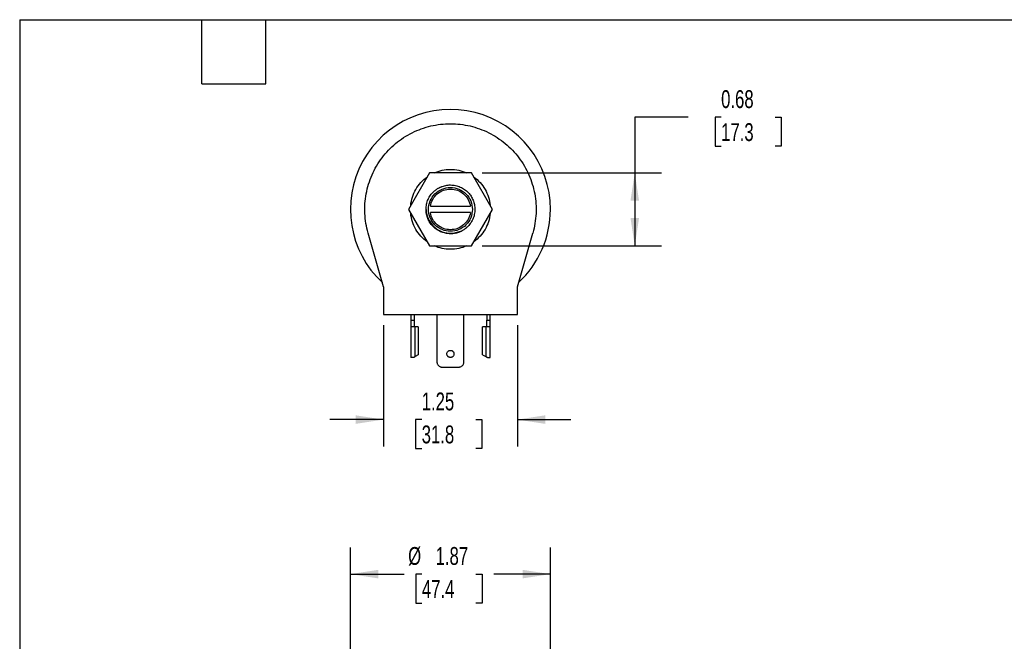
# Model space of a CAD drawing. Header units: inches. Extents: x 0.5 to 21.5, y 0.5 to 16.5.
# Tile 2 of 3: x 0.5 to 9.7, y 10.7 to 16.5. Entities that reach past the tile are written whole.
import ezdxf

# ---------------------------------------------------------------- set-up
doc = ezdxf.new("R2010")
doc.units = ezdxf.units.IN
doc.header["$LTSCALE"] = 2
doc.header["$MEASUREMENT"] = 0
doc.linetypes.add('SLD-Solid', pattern=[0])
doc.layers.add('DIMENSIONS', color=140, linetype='SLD-Solid', lineweight=25)
doc.layers.add('TEXT', color=140, linetype='SLD-Solid', lineweight=25)
doc.styles.add('SLDTEXTSTYLE0', font='TXT', dxfattribs={"width": 0.7})
doc.dimstyles.new('SLDDIMSTYLE0', dxfattribs={"dimtxt": 0.169922, "dimasz": 0.26, "dimexe": 0, "dimexo": 0.0625, "dimgap": 0.04248, "dimtad": 0, "dimtih": 1, "dimtoh": 1, "dimrnd": 1e-09, "dimdsep": 46, "dimtxsty": 'SLDTEXTSTYLE0', "dimsah": 1, "dimcen": 0.09, "dimadec": 0, "dimazin": 2, "dimtfac": 1, "dimtofl": 0, "dimtmove": 0, "dimatfit": 3, "dimfxl": 0, "dimfrac": 2, "dimtolj": 1, "dimtzin": 12, "dimarcsym": 0})
doc.dimstyles.new('SLDDIMSTYLE1', dxfattribs={"dimtxt": 0.169922, "dimasz": 0.26, "dimexe": 0, "dimexo": 0.0625, "dimgap": 0.04248, "dimtad": 0, "dimtih": 1, "dimtoh": 1, "dimrnd": 1e-09, "dimzin": 12, "dimdsep": 46, "dimtxsty": 'SLDTEXTSTYLE0', "dimsah": 1, "dimcen": 0.09, "dimadec": 0, "dimazin": 3, "dimtfac": 1, "dimtofl": 0, "dimtmove": 0, "dimatfit": 3, "dimfxl": 0, "dimfrac": 2, "dimtolj": 1, "dimtzin": 12, "dimarcsym": 0})
doc.dimstyles.new('SLDDIMSTYLE3', dxfattribs={"dimtxt": 0.169922, "dimasz": 0.26, "dimexe": 0, "dimexo": 0.0625, "dimgap": 0.04248, "dimtad": 0, "dimtih": 1, "dimtoh": 1, "dimrnd": 1e-09, "dimzin": 12, "dimdsep": 46, "dimtxsty": 'SLDTEXTSTYLE0', "dimsah": 1, "dimcen": 0.09, "dimadec": 0, "dimazin": 3, "dimtfac": 1, "dimtmove": 0, "dimatfit": 0, "dimfxl": 0, "dimfrac": 2, "dimtolj": 1, "dimtzin": 12, "dimarcsym": 0})

# ---------------------------------------------------------------- blocks, each defined once
blk = doc.blocks.new('_D_3')
at = {"layer": 'DIMENSIONS'}
for p, q in [((3.5889, 8.5134), (3.5889, 11.5719)), ((5.4569, 10.5944), (5.4569, 11.5719)), ((3.5889, 11.3219), (4.0898, 11.3219)), ((4.2562, 11.3219), (4.1991, 11.3219)), ((4.1991, 11.3219), (4.1991, 11.0519)), ((4.7611, 11.3219), (4.8182, 11.3219)), ((4.8182, 11.3219), (4.8182, 11.0519)), ((5.4569, 11.3219), (4.9274, 11.3219)), ((4.1991, 11.0519), (4.2562, 11.0519)), ((4.8182, 11.0519), (4.7611, 11.0519)), ((5.4569, 8.5134), (5.4569, 10.4744))]:
    blk.add_line(p, q, dxfattribs=at)
for points in [[(3.5889, 11.3219), (3.8489, 11.2819), (3.8489, 11.3619)], [(5.4569, 11.3219), (5.1969, 11.3619), (5.1969, 11.2819)]]:
    blk.add_solid(points, dxfattribs=at)
at = {"layer": 'DIMENSIONS', "char_height": 0.16667, "attachment_point": 1, "style": 'SLDTEXTSTYLE0'}
for s, insert in [('%%c', (4.1279, 11.5748)), ('1.87', (4.3844, 11.5748)), ('47.4', (4.2562, 11.2667))]:
    blk.add_mtext(s, dxfattribs=dict(at, insert=insert))
blk = doc.blocks.new('_D_7')
at = {"layer": 'DIMENSIONS'}
for p, q in [((3.8979, 13.6464), (3.8979, 12.5151)), ((5.1479, 13.6464), (5.1479, 12.5151)), ((3.8979, 12.7651), (3.3979, 12.7651)), ((4.2544, 12.7651), (4.1974, 12.7651)), ((4.1974, 12.7651), (4.1974, 12.495)), ((4.7594, 12.7651), (4.8164, 12.7651)), ((4.8164, 12.7651), (4.8164, 12.495)), ((5.1479, 12.7651), (5.6479, 12.7651)), ((4.1974, 12.495), (4.2544, 12.495)), ((4.8164, 12.495), (4.7594, 12.495))]:
    blk.add_line(p, q, dxfattribs=at)
for points in [[(3.8979, 12.7651), (3.6379, 12.8051), (3.6379, 12.7251)], [(5.1479, 12.7651), (5.4079, 12.7251), (5.4079, 12.8051)]]:
    blk.add_solid(points, dxfattribs=at)
at = {"layer": 'DIMENSIONS', "char_height": 0.16667, "attachment_point": 1, "style": 'SLDTEXTSTYLE0'}
for s, insert in [('1.25', (4.2544, 13.018)), ('31.8', (4.2544, 12.7099))]:
    blk.add_mtext(s, dxfattribs=dict(at, insert=insert))
blk = doc.blocks.new('_D_8')
at = {"layer": 'DIMENSIONS'}
for p, q in [((6.7443, 15.5888), (6.2443, 15.5888)), ((6.2443, 15.5888), (6.2443, 15.0689)), ((7.0508, 15.5888), (6.9937, 15.5888)), ((6.9937, 15.5888), (6.9937, 15.3187)), ((7.5557, 15.5888), (7.6128, 15.5888)), ((7.6128, 15.5888), (7.6128, 15.3187)), ((6.9937, 15.3187), (7.0508, 15.3187)), ((7.6128, 15.3187), (7.5557, 15.3187)), ((4.8195, 15.0689), (6.4943, 15.0689)), ((6.2443, 15.0689), (6.2443, 14.3879)), ((4.8195, 14.3879), (6.4943, 14.3879))]:
    blk.add_line(p, q, dxfattribs=at)
for points in [[(6.2443, 15.0689), (6.2043, 14.8089), (6.2843, 14.8089)], [(6.2443, 14.3879), (6.2843, 14.6479), (6.2043, 14.6479)]]:
    blk.add_solid(points, dxfattribs=at)
at = {"layer": 'DIMENSIONS', "char_height": 0.16667, "attachment_point": 1, "style": 'SLDTEXTSTYLE0'}
for s, insert in [('0.68', (7.0508, 15.8416)), ('17.3', (7.0508, 15.5335))]:
    blk.add_mtext(s, dxfattribs=dict(at, insert=insert))

msp = doc.modelspace()

# ---------------------------------------------------------------- linework, layer by layer
for p, q in [((4.3263, 15.0689), (4.1298, 14.7284)), ((4.7195, 15.0689), (4.3263, 15.0689)), ((4.9161, 14.7284), (4.7195, 15.0689)), ((4.1298, 14.7284), (4.3263, 14.3879)), ((4.3353, 14.7584), (4.7106, 14.7584)), ((4.7195, 14.3879), (4.9161, 14.7284)), ((4.7106, 14.6984), (4.3353, 14.6984)), ((3.8979, 14.0064), (3.754, 14.5076)), ((5.1479, 14.0064), (5.2919, 14.5076)), ((4.3263, 14.3879), (4.7195, 14.3879)), ((3.8979, 14.0064), (3.8979, 13.7464)), ((5.1479, 13.7464), (5.1479, 14.0064)), ((3.8979, 13.7464), (5.1479, 13.7464)), ((4.1519, 13.7464), (4.1519, 13.6924)), ((4.1839, 13.7464), (4.1839, 13.6924)), ((4.3964, 13.7464), (4.3964, 13.3054)), ((4.6494, 13.3054), (4.6494, 13.7464)), ((4.8619, 13.7464), (4.8619, 13.6924)), ((4.8939, 13.6924), (4.8939, 13.7464)), ((4.1519, 13.6924), (4.1839, 13.6924)), ((4.1519, 13.6324), (4.1519, 13.3464)), ((4.1929, 13.354), (4.1929, 13.6324)), ((4.2229, 13.6324), (4.1929, 13.6324)), ((4.2229, 13.6324), (4.2229, 13.3692)), ((4.8229, 13.3692), (4.8229, 13.6324)), ((4.853, 13.6324), (4.8229, 13.6324)), ((4.853, 13.6324), (4.853, 13.354)), ((4.8619, 13.6924), (4.8939, 13.6924)), ((4.8939, 13.3464), (4.8939, 13.6324)), ((4.2229, 13.3692), (4.1929, 13.354)), ((4.8229, 13.3692), (4.853, 13.354)), ((4.4464, 13.2554), (4.5994, 13.2554))]:
    msp.add_line(p, q)
for start, end in [(0, 227.09282), (312.90718, 0)]:
    msp.add_arc((4.5229, 14.7284), 0.934, start, end)
for points, knots in [([(3.754, 14.5076), (3.737, 14.5669), (3.7269, 14.6282), (3.7209, 14.7514), (3.7251, 14.8133), (3.7475, 14.9346), (3.7658, 14.994), (3.8154, 15.1069), (3.8468, 15.1605), (3.921, 15.259), (3.9639, 15.304), (4.0587, 15.3829), (4.1107, 15.4168), (4.2211, 15.4719), (4.2795, 15.493), (4.3996, 15.5213), (4.4613, 15.5284), (4.5229, 15.5284)], [0, 0, 0, 0, 0.125, 0.125, 0.25, 0.25, 0.375, 0.375, 0.5, 0.5, 0.625, 0.625, 0.75, 0.75, 0.875, 0.875, 1, 1, 1, 1]), ([(4.5229, 15.5284), (4.5846, 15.5284), (4.6463, 15.5213), (4.7664, 15.493), (4.8248, 15.4719), (4.9352, 15.4168), (4.9872, 15.3829), (5.082, 15.304), (5.1248, 15.259), (5.199, 15.1605), (5.2304, 15.1069), (5.2801, 14.994), (5.2984, 14.9346), (5.3208, 14.8133), (5.325, 14.7514), (5.319, 14.6282), (5.3089, 14.5669), (5.2919, 14.5076)], [0, 0, 0, 0, 0.125, 0.125, 0.25, 0.25, 0.375, 0.375, 0.5, 0.5, 0.625, 0.625, 0.75, 0.75, 0.875, 0.875, 1, 1, 1, 1]), ([(4.1519, 14.7668), (4.1573, 14.8188), (4.1738, 14.8696), (4.2261, 14.9602), (4.2618, 14.9999), (4.3042, 15.0306)], [0, 0, 0, 0, 0.5, 0.5, 1, 1, 1, 1]), ([(4.7417, 15.0306), (4.784, 14.9999), (4.8198, 14.9602), (4.8721, 14.8696), (4.8886, 14.8188), (4.894, 14.7668)], [0, 0, 0, 0, 0.5, 0.5, 1, 1, 1, 1]), ([(4.6369, 14.531), (4.6345, 14.5296), (4.6297, 14.5269), (4.6222, 14.5231), (4.6146, 14.5196), (4.6069, 14.5164), (4.5948, 14.5119), (4.578, 14.5068), (4.556, 14.5025), (4.5334, 14.5003), (4.5023, 14.5004), (4.4635, 14.5066), (4.4196, 14.5234), (4.3809, 14.5482), (4.349, 14.5789), (4.3244, 14.6138), (4.3065, 14.6526), (4.2958, 14.6955), (4.2937, 14.7415), (4.3011, 14.7879), (4.3152, 14.8245), (4.3306, 14.8515), (4.3438, 14.87), (4.3585, 14.8869), (4.3727, 14.9002), (4.3857, 14.9106), (4.397, 14.9187), (4.405, 14.9235), (4.4089, 14.9259)], [0, 0, 0, 0, 0.011673, 0.023325, 0.034971, 0.046627, 0.058309, 0.089191, 0.120101, 0.152271, 0.184469, 0.250118, 0.315768, 0.380053, 0.441772, 0.500003, 0.558234, 0.619953, 0.684238, 0.749887, 0.815537, 0.847706, 0.879904, 0.910786, 0.941696, 0.961136, 0.980547, 1, 1, 1, 1]), ([(4.3179, 14.7284), (4.3179, 14.7553), (4.3233, 14.7821), (4.3438, 14.8317), (4.359, 14.8544), (4.397, 14.8924), (4.4197, 14.9076), (4.4693, 14.9281), (4.4961, 14.9334), (4.5498, 14.9334), (4.5766, 14.9281), (4.6262, 14.9076), (4.6489, 14.8924), (4.6869, 14.8544), (4.7021, 14.8317), (4.7226, 14.7821), (4.7279, 14.7553), (4.7279, 14.7284)], [0, 0, 0, 0, 0.125, 0.125, 0.25, 0.25, 0.375, 0.375, 0.5, 0.5, 0.625, 0.625, 0.75, 0.75, 0.875, 0.875, 1, 1, 1, 1]), ([(4.3353, 14.7584), (4.3388, 14.7805), (4.3463, 14.802), (4.3682, 14.8409), (4.3826, 14.8585), (4.4167, 14.8875), (4.4363, 14.899), (4.4782, 14.9144), (4.5006, 14.9184), (4.5453, 14.9184), (4.5677, 14.9144), (4.6096, 14.899), (4.6292, 14.8875), (4.6632, 14.8585), (4.6777, 14.8409), (4.6996, 14.802), (4.707, 14.7805), (4.7106, 14.7584)], [0, 0, 0, 0, 0.125, 0.125, 0.25, 0.25, 0.375, 0.375, 0.5, 0.5, 0.625, 0.625, 0.75, 0.75, 0.875, 0.875, 1, 1, 1, 1]), ([(4.4089, 14.9259), (4.4114, 14.9272), (4.4162, 14.93), (4.4237, 14.9337), (4.4312, 14.9372), (4.4389, 14.9404), (4.451, 14.945), (4.4678, 14.95), (4.4899, 14.9544), (4.5125, 14.9566), (4.5436, 14.9564), (4.5824, 14.9502), (4.6262, 14.9335), (4.665, 14.9087), (4.6968, 14.878), (4.7215, 14.8431), (4.7394, 14.8043), (4.7501, 14.7614), (4.7522, 14.7154), (4.7447, 14.669), (4.7307, 14.6323), (4.7153, 14.6053), (4.7021, 14.5868), (4.6873, 14.5699), (4.6732, 14.5566), (4.6602, 14.5462), (4.6489, 14.5381), (4.6409, 14.5334), (4.6369, 14.531)], [0, 0, 0, 0, 0.011673, 0.023325, 0.034971, 0.046627, 0.058309, 0.089191, 0.120101, 0.152271, 0.184469, 0.250118, 0.315768, 0.380053, 0.441772, 0.500003, 0.558234, 0.619953, 0.684238, 0.749887, 0.815537, 0.847706, 0.879904, 0.910786, 0.941696, 0.961136, 0.980547, 1, 1, 1, 1]), ([(4.3204, 14.6353), (4.319, 14.6381), (4.3164, 14.6437), (4.313, 14.6521), (4.31, 14.6602), (4.3074, 14.6681), (4.3053, 14.6757), (4.3035, 14.683), (4.302, 14.6899), (4.3008, 14.6965), (4.2998, 14.7027), (4.2991, 14.7086), (4.2986, 14.7141), (4.2982, 14.7192), (4.2979, 14.724), (4.2979, 14.727), (4.2978, 14.7284)], [0, 0, 0, 0, 0.097594, 0.191327, 0.281115, 0.366894, 0.448617, 0.526253, 0.599784, 0.669201, 0.73451, 0.79572, 0.85285, 0.905921, 0.954962, 1, 1, 1, 1]), ([(4.7279, 14.7284), (4.7279, 14.7016), (4.7226, 14.6748), (4.7021, 14.6252), (4.6869, 14.6024), (4.6489, 14.5645), (4.6262, 14.5493), (4.5766, 14.5288), (4.5498, 14.5234), (4.4961, 14.5234), (4.4693, 14.5288), (4.4197, 14.5493), (4.397, 14.5645), (4.359, 14.6024), (4.3438, 14.6252), (4.3233, 14.6748), (4.3179, 14.7016), (4.3179, 14.7284)], [0, 0, 0, 0, 0.125, 0.125, 0.25, 0.25, 0.375, 0.375, 0.5, 0.5, 0.625, 0.625, 0.75, 0.75, 0.875, 0.875, 1, 1, 1, 1]), ([(4.3042, 14.4263), (4.2618, 14.457), (4.2261, 14.4966), (4.1738, 14.5872), (4.1573, 14.638), (4.1519, 14.6901)], [0, 0, 0, 0, 0.5, 0.5, 1, 1, 1, 1]), ([(4.3204, 14.6353), (4.3326, 14.6088), (4.35, 14.5847), (4.3929, 14.545), (4.4182, 14.5295), (4.4729, 14.5092), (4.5023, 14.5045), (4.5606, 14.5068), (4.5896, 14.5137), (4.6161, 14.5259)], [0, 0, 0, 0, 0.25, 0.25, 0.5, 0.5, 0.75, 0.75, 1, 1, 1, 1]), ([(4.7106, 14.6984), (4.707, 14.6763), (4.6996, 14.6549), (4.6777, 14.6159), (4.6632, 14.5984), (4.6292, 14.5694), (4.6096, 14.5579), (4.5677, 14.5424), (4.5453, 14.5384), (4.5006, 14.5384), (4.4782, 14.5424), (4.4363, 14.5579), (4.4167, 14.5694), (4.3826, 14.5984), (4.3682, 14.6159), (4.3463, 14.6549), (4.3388, 14.6763), (4.3353, 14.6984)], [0, 0, 0, 0, 0.125, 0.125, 0.25, 0.25, 0.375, 0.375, 0.5, 0.5, 0.625, 0.625, 0.75, 0.75, 0.875, 0.875, 1, 1, 1, 1]), ([(4.894, 14.6901), (4.8886, 14.638), (4.8721, 14.5872), (4.8198, 14.4966), (4.784, 14.457), (4.7417, 14.4263)], [0, 0, 0, 0, 0.5, 0.5, 1, 1, 1, 1]), ([(4.568, 14.5059), (4.5752, 14.5081), (4.5919, 14.5131), (4.6073, 14.5212), (4.6161, 14.5259)], [0, 0, 0, 0, 0.431452, 1, 1, 1, 1]), ([(4.1519, 13.6924), (4.1519, 13.6924), (4.1519, 13.6909), (4.1519, 13.6849), (4.1519, 13.6804), (4.1519, 13.6693), (4.1519, 13.6626), (4.1519, 13.6481), (4.1519, 13.6403), (4.1519, 13.6324)], [0, 0, 0, 0, 0.25, 0.25, 0.5, 0.5, 0.75, 0.75, 1, 1, 1, 1]), ([(4.1929, 13.6324), (4.1876, 13.6324), (4.1822, 13.6324), (4.1723, 13.6324), (4.1677, 13.6324), (4.1601, 13.6324), (4.1571, 13.6324), (4.153, 13.6324), (4.1519, 13.6324), (4.1519, 13.6324)], [0, 0, 0, 0, 0.25, 0.25, 0.5, 0.5, 0.75, 0.75, 1, 1, 1, 1]), ([(4.1839, 13.6924), (4.1839, 13.6924), (4.1839, 13.6923), (4.1839, 13.6918), (4.1839, 13.691), (4.1839, 13.6898), (4.1839, 13.6874), (4.1839, 13.6829), (4.1839, 13.6751), (4.1839, 13.6656), (4.1839, 13.6561), (4.1839, 13.6474), (4.1839, 13.64), (4.1839, 13.6349), (4.1839, 13.6324)], [0, 0, 0, 0, 0.048278, 0.09616, 0.143921, 0.191838, 0.240186, 0.370005, 0.500048, 0.629867, 0.759911, 0.840106, 0.919708, 1, 1, 1, 1]), ([(4.8939, 13.6324), (4.8939, 13.6324), (4.8929, 13.6324), (4.8888, 13.6324), (4.8857, 13.6324), (4.8781, 13.6324), (4.8736, 13.6324), (4.8637, 13.6324), (4.8583, 13.6324), (4.853, 13.6324)], [0, 0, 0, 0, 0.25, 0.25, 0.5, 0.5, 0.75, 0.75, 1, 1, 1, 1]), ([(4.8619, 13.6324), (4.8619, 13.6339), (4.8619, 13.637), (4.8619, 13.6415), (4.8619, 13.6459), (4.8619, 13.6503), (4.8619, 13.6569), (4.8619, 13.6656), (4.8619, 13.6751), (4.8619, 13.6829), (4.8619, 13.6879), (4.8619, 13.6907), (4.8619, 13.6922), (4.8619, 13.6923), (4.8619, 13.6924)], [0, 0, 0, 0, 0.048278, 0.09616, 0.143921, 0.191838, 0.240186, 0.370005, 0.500048, 0.629867, 0.759911, 0.840106, 0.919708, 1, 1, 1, 1]), ([(4.8939, 13.6324), (4.8939, 13.6403), (4.8939, 13.6481), (4.8939, 13.6626), (4.8939, 13.6693), (4.8939, 13.6804), (4.8939, 13.6849), (4.8939, 13.6909), (4.8939, 13.6924), (4.8939, 13.6924)], [0, 0, 0, 0, 0.25, 0.25, 0.5, 0.5, 0.75, 0.75, 1, 1, 1, 1]), ([(4.1779, 13.3464), (4.1767, 13.3464), (4.1743, 13.3464), (4.1708, 13.3464), (4.1669, 13.3464), (4.1628, 13.3464), (4.1589, 13.3464), (4.1558, 13.3464), (4.1536, 13.3464), (4.1522, 13.3464), (4.152, 13.3464), (4.1519, 13.3464)], [0, 0, 0, 0, 0.081494, 0.162695, 0.244379, 0.372001, 0.500058, 0.62768, 0.755737, 0.877761, 1, 1, 1, 1]), ([(4.1779, 13.3464), (4.1788, 13.3469), (4.1808, 13.3479), (4.1843, 13.3496), (4.1884, 13.3517), (4.1913, 13.3532), (4.1929, 13.354)], [0, 0, 0, 0, 0.186961, 0.415947, 0.686962, 1, 1, 1, 1]), ([(4.5229, 13.3454), (4.5219, 13.3455), (4.5198, 13.3455), (4.5167, 13.346), (4.5137, 13.3467), (4.5096, 13.3481), (4.5047, 13.3506), (4.4994, 13.3549), (4.4952, 13.3602), (4.4912, 13.3679), (4.4891, 13.3784), (4.4916, 13.3912), (4.4977, 13.4005), (4.5047, 13.4062), (4.5105, 13.4092), (4.5167, 13.4111), (4.5209, 13.4113), (4.5229, 13.4114)], [0, 0, 0, 0, 0.0301809, 0.0601169, 0.0900779, 0.1203332, 0.185336, 0.250543, 0.3155459, 0.3807529, 0.5004113, 0.6200696, 0.7495869, 0.8145898, 0.8797969, 0.9398487, 1, 1, 1, 1]), ([(4.5229, 13.4114), (4.524, 13.4114), (4.526, 13.4113), (4.5291, 13.4109), (4.5321, 13.4102), (4.5362, 13.4088), (4.5412, 13.4062), (4.5464, 13.4019), (4.5507, 13.3967), (4.5547, 13.389), (4.5567, 13.3784), (4.5543, 13.3657), (4.5482, 13.3563), (4.5412, 13.3506), (4.5353, 13.3476), (4.5292, 13.3458), (4.525, 13.3455), (4.5229, 13.3454)], [0, 0, 0, 0, 0.030181, 0.060117, 0.090078, 0.120333, 0.185336, 0.250543, 0.315546, 0.380753, 0.500411, 0.62007, 0.749587, 0.81459, 0.879797, 0.939849, 1, 1, 1, 1]), ([(4.853, 13.354), (4.8542, 13.3534), (4.8567, 13.3521), (4.8601, 13.3504), (4.8631, 13.3489), (4.8657, 13.3476), (4.8672, 13.3468), (4.8679, 13.3464)], [0, 0, 0, 0, 0.2538048, 0.480707, 0.6807055, 0.8538016, 1, 1, 1, 1]), ([(4.8679, 13.3464), (4.8755, 13.3464), (4.8822, 13.3464), (4.8914, 13.3464), (4.8939, 13.3464), (4.8939, 13.3464)], [0, 0, 0, 0, 0.5, 0.5, 1, 1, 1, 1]), ([(4.3964, 13.3054), (4.3965, 13.3042), (4.3965, 13.3017), (4.397, 13.2979), (4.3977, 13.2942), (4.3986, 13.2906), (4.4006, 13.285), (4.4043, 13.2778), (4.4108, 13.2698), (4.4188, 13.2633), (4.4277, 13.2588), (4.437, 13.2559), (4.4433, 13.2556), (4.4464, 13.2554)], [0, 0, 0, 0, 0.04828, 0.096168, 0.143939, 0.191869, 0.240233, 0.370056, 0.500147, 0.62997, 0.760062, 0.879965, 1, 1, 1, 1]), ([(4.5994, 13.2554), (4.6007, 13.2555), (4.6032, 13.2555), (4.607, 13.2559), (4.6106, 13.2566), (4.6143, 13.2576), (4.6199, 13.2596), (4.6271, 13.2633), (4.635, 13.2698), (4.6415, 13.2778), (4.6461, 13.2867), (4.6489, 13.296), (4.6493, 13.3023), (4.6494, 13.3054)], [0, 0, 0, 0, 0.04828, 0.096168, 0.143939, 0.191869, 0.240233, 0.370056, 0.500147, 0.62997, 0.760062, 0.879965, 1, 1, 1, 1])]:
    msp.add_open_spline(points, degree=3, knots=knots)
for points in [[(4.3707, 15.0689), (4.4184, 15.0903), (4.4706, 15.1014), (4.5229, 15.1014)], [(4.5229, 15.1014), (4.5752, 15.1014), (4.6275, 15.0903), (4.6752, 15.0689)], [(4.5229, 14.3554), (4.4706, 14.3554), (4.4184, 14.3666), (4.3707, 14.3879)], [(4.6752, 14.3879), (4.6275, 14.3666), (4.5752, 14.3554), (4.5229, 14.3554)]]:
    msp.add_open_spline(points, degree=3)
at = {"layer": 'TEXT'}
for p, q in [((0.5, 16.5), (21.5, 16.5)), ((0.5, 16.5), (0.5, 0.5)), ((2.2, 15.9), (2.2, 16.5)), ((2.8, 15.9), (2.8, 16.5)), ((2.2, 15.9), (2.8, 15.9))]:
    msp.add_line(p, q, dxfattribs=at)

# ---------------------------------------------------------------- dimensions: what is measured, and where the dimension line sits
at = {"layer": 'DIMENSIONS'}
dim = msp.add_linear_dim(base=(6.2443, 14.3879), p1=(4.7195, 15.0689), p2=(4.7195, 14.3879), angle=90, dimstyle='SLDDIMSTYLE0', dxfattribs=at)
dim.commit()
dim.dimension.update_dxf_attribs({"geometry": '_D_8', "text_midpoint": (6.2443, 15.5888), "dimtype": 160})
dim = msp.add_linear_dim(base=(3.8979, 12.7651), p1=(5.1479, 13.7464), p2=(3.8979, 13.7464), dimstyle='SLDDIMSTYLE3', dxfattribs=at)
dim.commit()
dim.dimension.update_dxf_attribs({"geometry": '_D_7', "text_midpoint": (4.5069, 12.7651), "dimtype": 160})
dim = msp.add_linear_dim(base=(3.5889, 11.3219), p1=(5.4569, 8.4134), p2=(3.5889, 8.4134), text='%%c<>', dimstyle='SLDDIMSTYLE1', dxfattribs=at)
dim.commit()
dim.dimension.update_dxf_attribs({"geometry": '_D_3', "text_midpoint": (4.5086, 11.3219), "dimtype": 160})

doc.saveas('drawing.dxf')
